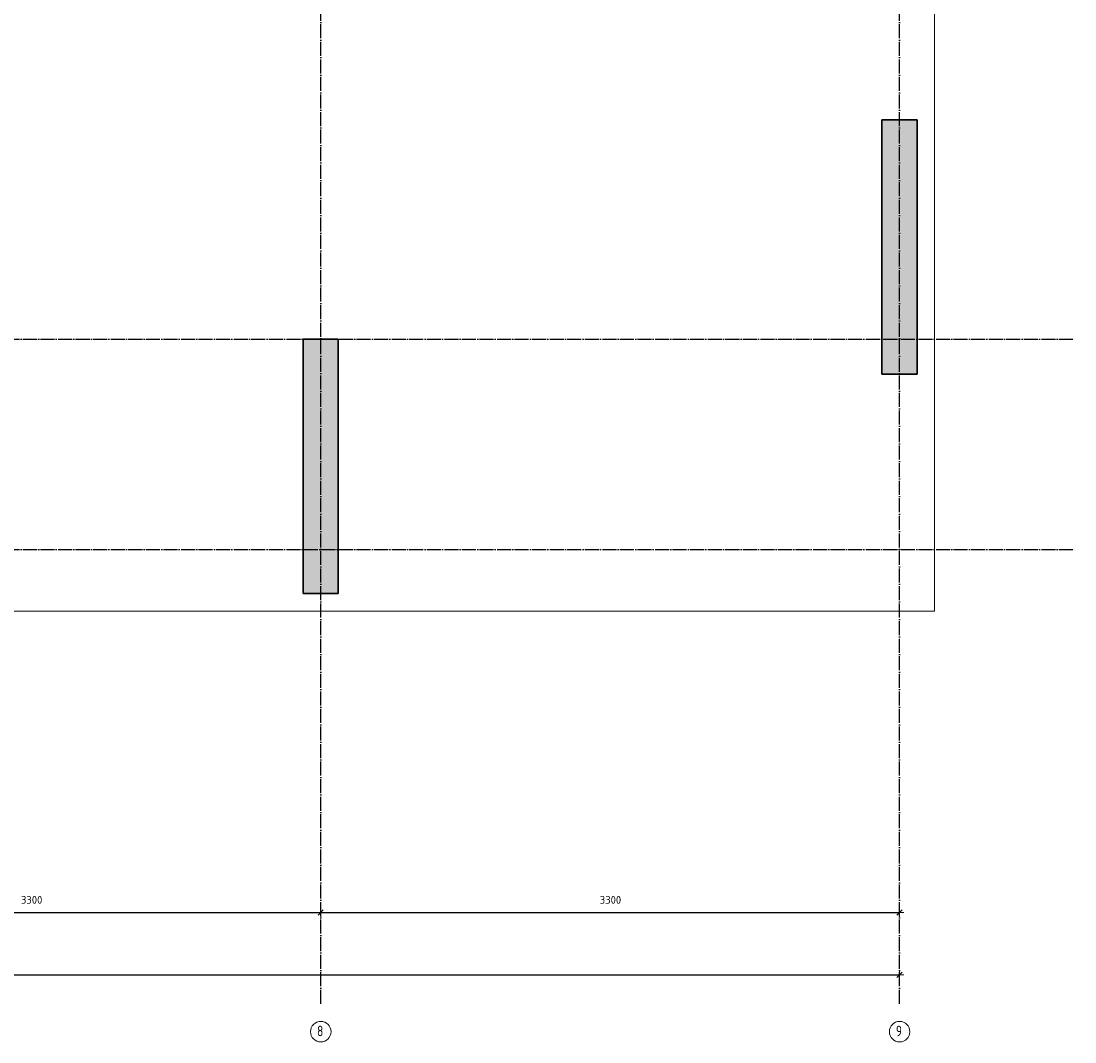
# Model space of a CAD drawing. Header units: millimetres. Extents: x -2995 to 60896, y -2809 to 57831.
# Tile 5 of 169: x 20042 to 26050, y -2807 to 3014. Entities that reach past the tile are written whole.
import ezdxf

# ---------------------------------------------------------------- set-up
doc = ezdxf.new("R2010")
doc.units = ezdxf.units.MM
doc.header["$PDMODE"] = 65
doc.linetypes.add('______11', pattern=[100, 80, -10, 0, -10])
doc.linetypes.add('______5', pattern=[220, 160, -20, 20, -20])
doc.layers.add('Standard', color=7, linetype='Continuous', lineweight=25)
doc.layers.add('Размерная линия_ общее', color=7, linetype='Continuous', lineweight=13)
doc.layers.add('Осевая линия_ общее', color=7, linetype='______5', lineweight=13, true_color=0xa0a0a0)
doc.styles.add('ISOCPEUR', font='ISOCPEUR')
doc.dimstyles.new('DIMSTYLE_5', dxfattribs={"dimtxt": 44, "dimasz": 50, "dimexe": 0, "dimexo": 0, "dimgap": 22, "dimtad": 2, "dimdec": 0, "dimrnd": 5, "dimzin": 12, "dimdsep": 46, "dimtxsty": 'ISOCPEUR', "dimblk1": 'ALL_ML_STRICH', "dimblk2": 'ALL_ML_STRICH', "dimsah": 1, "dimcen": 0, "dimclrd": 7, "dimclre": 256, "dimclrt": 7, "dimadec": 0, "dimazin": 0, "dimtfac": 1, "dimtdec": 0, "dimtix": 1, "dimtmove": 2, "dimatfit": 3, "dimfxl": 0, "dimtzin": 0, "dimlwd": 0, "dimlwe": -3, "dimarcsym": 0})

# ---------------------------------------------------------------- blocks, each defined once
blk = doc.blocks.new('ALL_ML_STRICH')
at = {"color": 0, "linetype": 'ByBlock', "lineweight": -2}
for p, q in [((-1, 0), (0.5, 0)), ((-0.3, -0.3), (0.3, 0.3)), ((0, -0.5), (0, 0.5))]:
    blk.add_line(p, q, dxfattribs=at)
blk = doc.blocks.new('*D41')
at = {"layer": 'DEFPOINTS', "color": 7, "linetype": 'Continuous', "lineweight": 13, "transparency": 33554687}
for p in [(0, -2423.6), (25050, -2457.7), (0, -2523.1)]:
    blk.add_point(p, dxfattribs=at)
at = {"layer": 'Размерная линия_ общее', "color": 253, "linetype": 'Continuous', "lineweight": -2, "true_color": 0xa0a0a0, "transparency": 33554687}
for p, q in [((0, -2503.1), (0, -2423.6)), ((25050, -2437.7), (25050, -2423.6))]:
    blk.add_line(p, q, dxfattribs=at)
at = {"layer": 'Размерная линия_ общее', "color": 7, "linetype": 'Continuous', "lineweight": -2, "transparency": 33554687}
blk.add_line((0, -2423.6), (25050, -2423.6), dxfattribs=at)
at = {"layer": 'Размерная линия_ общее', "color": 7, "linetype": 'Continuous', "lineweight": 13, "transparency": 33554687, "xscale": 50, "yscale": 50, "zscale": 50, "rotation": 180}
blk.add_blockref('ALL_ML_STRICH', (0, -2423.6), dxfattribs=at)
at = {"layer": 'Размерная линия_ общее', "color": 7, "linetype": 'Continuous', "lineweight": 13, "transparency": 33554687, "xscale": 50, "yscale": 50, "zscale": 50}
blk.add_blockref('ALL_ML_STRICH', (25050, -2423.6), dxfattribs=at)
at = {"layer": 'Размерная линия_ общее', "color": 7, "linetype": 'Continuous', "lineweight": 13, "transparency": 33554687, "insert": (12527.2, -2351.6), "char_height": 44, "width": 220, "attachment_point": 5, "style": 'ISOCPEUR'}
blk.add_mtext('\\A1;{25050}', dxfattribs=at)
blk = doc.blocks.new('*D48')
at = {"layer": 'DEFPOINTS', "color": 7, "linetype": 'Continuous', "lineweight": 13, "transparency": 33554687}
for p in [(21750, -1976.4), (18450, -2068.8), (18450, -2071.3)]:
    blk.add_point(p, dxfattribs=at)
at = {"layer": 'Размерная линия_ общее', "color": 253, "linetype": 'Continuous', "lineweight": -2, "true_color": 0xa0a0a0, "transparency": 33554687}
for p, q in [((18450, -2068.8), (18450, -2068.8)), ((21750, -2076.4), (21750, -2068.8))]:
    blk.add_line(p, q, dxfattribs=at)
at = {"layer": 'Размерная линия_ общее', "color": 7, "linetype": 'Continuous', "lineweight": -2, "transparency": 33554687}
blk.add_line((18450, -2068.8), (21750, -2068.8), dxfattribs=at)
at = {"layer": 'Размерная линия_ общее', "color": 7, "linetype": 'Continuous', "lineweight": 13, "transparency": 33554687, "xscale": 50, "yscale": 50, "zscale": 50, "rotation": 180}
blk.add_blockref('ALL_ML_STRICH', (18450, -2068.8), dxfattribs=at)
at = {"layer": 'Размерная линия_ общее', "color": 7, "linetype": 'Continuous', "lineweight": 13, "transparency": 33554687, "xscale": 50, "yscale": 50, "zscale": 50}
blk.add_blockref('ALL_ML_STRICH', (21750, -2068.8), dxfattribs=at)
at = {"layer": 'Размерная линия_ общее', "color": 7, "linetype": 'Continuous', "lineweight": 13, "transparency": 33554687, "insert": (20102.2, -1996.8), "char_height": 44, "width": 176, "attachment_point": 5, "style": 'ISOCPEUR'}
blk.add_mtext('\\A1;{3300}', dxfattribs=at)
blk = doc.blocks.new('*D49')
at = {"layer": 'DEFPOINTS', "color": 7, "linetype": 'Continuous', "lineweight": 13, "transparency": 33554687}
for p in [(21750, -1976.4), (25050, -1976.4), (21750, -2068.8)]:
    blk.add_point(p, dxfattribs=at)
at = {"layer": 'Размерная линия_ общее', "color": 253, "linetype": 'Continuous', "lineweight": -2, "true_color": 0xa0a0a0, "transparency": 33554687}
for p, q in [((21750, -2076.4), (21750, -2068.8)), ((25050, -2076.4), (25050, -2068.8))]:
    blk.add_line(p, q, dxfattribs=at)
at = {"layer": 'Размерная линия_ общее', "color": 7, "linetype": 'Continuous', "lineweight": -2, "transparency": 33554687}
blk.add_line((21750, -2068.8), (25050, -2068.8), dxfattribs=at)
at = {"layer": 'Размерная линия_ общее', "color": 7, "linetype": 'Continuous', "lineweight": 13, "transparency": 33554687, "xscale": 50, "yscale": 50, "zscale": 50, "rotation": 180}
blk.add_blockref('ALL_ML_STRICH', (21750, -2068.8), dxfattribs=at)
at = {"layer": 'Размерная линия_ общее', "color": 7, "linetype": 'Continuous', "lineweight": 13, "transparency": 33554687, "xscale": 50, "yscale": 50, "zscale": 50}
blk.add_blockref('ALL_ML_STRICH', (25050, -2068.8), dxfattribs=at)
at = {"layer": 'Размерная линия_ общее', "color": 7, "linetype": 'Continuous', "lineweight": 13, "transparency": 33554687, "insert": (23402.2, -1996.8), "char_height": 44, "width": 176, "attachment_point": 5, "style": 'ISOCPEUR'}
blk.add_mtext('\\A1;{3300}', dxfattribs=at)
blk = doc.blocks.new('СЛОЖНЫЙ_ОБЪЕКТ_0')
at = {"layer": 'Осевая линия_ общее', "color": 253, "linetype": '______11', "lineweight": -3, "true_color": 0xa0a0a0, "transparency": 33554687}
for p, q in [((25050, -2590), (25050, 14620)), ((21750, -2590), (21750, 14510)), ((-2770, 1200), (26050, 1200)), ((-2770, 0), (26050, 0))]:
    blk.add_line(p, q, dxfattribs=at)
at = {"layer": 'Осевая линия_ общее', "color": 7, "linetype": 'Continuous', "lineweight": 13, "transparency": 33554687}
for centre in [(21750.5, -2748.4), (25050.5, -2748.4)]:
    blk.add_circle(centre, 58.5, dxfattribs=at)
at = {"layer": 'Осевая линия_ общее', "color": 7, "linetype": 'Continuous', "lineweight": 13, "transparency": 33554687, "char_height": 60, "width": 65.281, "attachment_point": 7, "style": 'ISOCPEUR'}
for s, insert in [('\\W0.78;8', (21729.5, -2774.5)), ('\\W0.78;9', (25029.5, -2774.5))]:
    blk.add_mtext(s, dxfattribs=dict(at, insert=insert))

msp = doc.modelspace()

# ---------------------------------------------------------------- hatches: boundary and pattern name
at = {"linetype": 'Continuous', "lineweight": 25, "transparency": 33554687}
msp.add_hatch(color=7, dxfattribs=at).paths.add_polyline_path([(21650, -250.2), (21850, -250.2), (21850, 1199.8), (21650, 1199.8)])
at = {"layer": 'Standard', "linetype": 'Continuous', "lineweight": 25, "transparency": 33554687}
msp.add_hatch(color=7, dxfattribs=at).paths.add_polyline_path([(24950, 1000), (25150, 1000), (25150, 2450), (24950, 2450)])

# ---------------------------------------------------------------- linework, layer by layer
at = {"color": 7, "linetype": 'Continuous', "lineweight": 35, "transparency": 33554687}
for p, q in [((21650, -250.2), (21650, 1199.8)), ((21650, 1199.8), (21850, 1199.8)), ((21850, 1199.8), (21850, -250.2)), ((21850, -250.2), (21650, -250.2))]:
    msp.add_line(p, q, dxfattribs=at)
at = {"layer": 'Standard', "color": 7, "linetype": 'Continuous', "lineweight": 35, "transparency": 33554687}
for p, q in [((24950, 1000), (24950, 2450)), ((24950, 2450), (25150, 2450)), ((25150, 2450), (25150, 1000)), ((25150, 1000), (24950, 1000))]:
    msp.add_line(p, q, dxfattribs=at)
at = {"layer": 'Standard', "color": 7, "linetype": 'Continuous', "lineweight": 13, "transparency": 33554687}
msp.add_lwpolyline([(-350, -350.2), (25250, -350.2), (25250, 46690), (-350, 46690), (-350, -350.2)], dxfattribs=at)

# ---------------------------------------------------------------- block references
at = {"layer": 'Осевая линия_ общее', "color": 253, "linetype": '______11', "lineweight": -3, "true_color": 0xa0a0a0, "transparency": 33554687}
msp.add_blockref('СЛОЖНЫЙ_ОБЪЕКТ_0', (0, 0), dxfattribs=at)

# ---------------------------------------------------------------- dimensions: what is measured, and where the dimension line sits
at = {"layer": 'Размерная линия_ общее', "color": 7, "linetype": 'Continuous', "lineweight": 13, "transparency": 33554687}
for base, p1, p2, picture, middle in [((21750, -2068.8), (18450, -2068.8), (21750, -2076.4), '*D48', (20102.2, -1996.8)), ((25050, -2068.8), (21750, -2076.4), (25050, -2076.4), '*D49', (23402.2, -1996.8)), ((25050, -2423.6), (0, -2503.1), (25050, -2437.7), '*D41', (12527.2, -2351.6))]:
    dim = msp.add_linear_dim(base=base, p1=p1, p2=p2, dimstyle='DIMSTYLE_5', override={"dimpost": '<>', "dimclrd": 7, "dimclre": 253, "dimclrt": 7, "dimlwd": 0, "dimlwe": 65533}, dxfattribs=at)
    dim.commit()
    dim.dimension.update_dxf_attribs({"geometry": picture, "text_midpoint": middle, "dimtype": 160})

doc.saveas('drawing.dxf')
